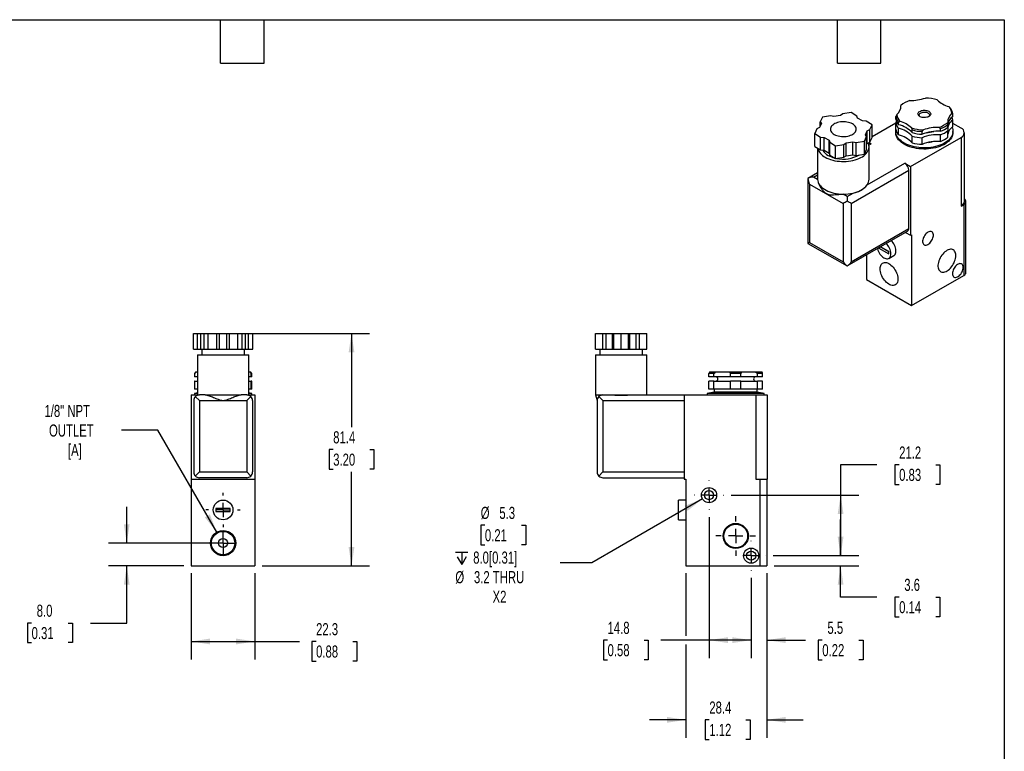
# Model space of a CAD drawing. Header units: millimetres. Extents: x 13 to 546, y 13 to 419.
# Tile 3 of 3: x 201 to 546, y 163 to 419. Entities that reach past the tile are written whole.
import ezdxf

# ---------------------------------------------------------------- set-up
doc = ezdxf.new("R2010")
doc.units = ezdxf.units.MM
doc.header["$LTSCALE"] = 2
doc.linetypes.add('SLD-Center', pattern=[19.05, 15.24, -1.27, 1.27, -1.27])
doc.linetypes.add('SLD-Solid', pattern=[0])
doc.layers.add('CENTER', color=40, linetype='SLD-Center')
doc.layers.add('DIMENSIONS', color=140, linetype='SLD-Solid', lineweight=25)
doc.layers.add('TEXT', color=140, linetype='SLD-Solid', lineweight=25)
doc.styles.add('SLDTEXTSTYLE0', font='TXT', dxfattribs={"width": 0.7})
doc.dimstyles.new('SLDDIMSTYLE0', dxfattribs={"dimtxt": 4.316016, "dimasz": 6.604, "dimexe": 0, "dimexo": 0.0625, "dimgap": 1.079004, "dimtad": 0, "dimtih": 1, "dimtoh": 1, "dimdec": 1, "dimrnd": 1e-09, "dimzin": 12, "dimdsep": 46, "dimtxsty": 'SLDTEXTSTYLE0', "dimsah": 1, "dimcen": 0.09, "dimadec": 0, "dimazin": 3, "dimtfac": 1, "dimtdec": 1, "dimtofl": 0, "dimtmove": 0, "dimatfit": 3, "dimfxl": 0, "dimfrac": 2, "dimtolj": 1, "dimtzin": 12, "dimarcsym": 0})
doc.dimstyles.new('SLDDIMSTYLE1', dxfattribs={"dimtxt": 4.316016, "dimasz": 6.604, "dimexe": 0, "dimexo": 0.0625, "dimgap": 1.079004, "dimtad": 0, "dimtih": 1, "dimtoh": 1, "dimdec": 1, "dimrnd": 1e-09, "dimzin": 4, "dimdsep": 46, "dimtxsty": 'SLDTEXTSTYLE0', "dimsah": 1, "dimcen": 0.09, "dimadec": 0, "dimazin": 1, "dimtfac": 1, "dimtdec": 1, "dimtmove": 0, "dimatfit": 0, "dimfxl": 0, "dimfrac": 2, "dimtolj": 1, "dimtzin": 12, "dimarcsym": 0})
doc.dimstyles.new('SLDDIMSTYLE2', dxfattribs={"dimtxt": 4.316016, "dimasz": 6.604, "dimexe": 0, "dimexo": 0.0625, "dimgap": 1.079004, "dimtad": 0, "dimtih": 1, "dimtoh": 1, "dimdec": 1, "dimrnd": 1e-09, "dimzin": 12, "dimdsep": 46, "dimtxsty": 'SLDTEXTSTYLE0', "dimsah": 1, "dimcen": 0, "dimadec": 0, "dimazin": 3, "dimtfac": 1, "dimtdec": 1, "dimtofl": 0, "dimtmove": 0, "dimatfit": 3, "dimfxl": 0, "dimfrac": 2, "dimtolj": 1, "dimtzin": 12, "dimarcsym": 0})
doc.dimstyles.new('SLDDIMSTYLE3', dxfattribs={"dimtxt": 4.316016, "dimasz": 6.604, "dimexe": 0, "dimexo": 0.0625, "dimgap": 1.079004, "dimtad": 0, "dimtih": 1, "dimtoh": 1, "dimdec": 1, "dimrnd": 1e-09, "dimzin": 12, "dimdsep": 46, "dimtxsty": 'SLDTEXTSTYLE0', "dimsah": 1, "dimcen": 0.09, "dimadec": 0, "dimazin": 3, "dimtfac": 1, "dimtdec": 1, "dimtmove": 0, "dimatfit": 0, "dimfxl": 0, "dimfrac": 2, "dimtolj": 1, "dimtzin": 12, "dimarcsym": 0})
doc.dimstyles.new('SLDDIMSTYLE4', dxfattribs={"dimtxt": 4.316016, "dimasz": 6.604, "dimexe": 0, "dimexo": 0.0625, "dimgap": 1.079004, "dimtad": 0, "dimtih": 1, "dimtoh": 1, "dimdec": 1, "dimrnd": 1e-09, "dimzin": 12, "dimdsep": 46, "dimtxsty": 'SLDTEXTSTYLE0', "dimsah": 1, "dimcen": 0, "dimadec": 0, "dimazin": 3, "dimtfac": 1, "dimtdec": 1, "dimtofl": 0, "dimtmove": 0, "dimatfit": 3, "dimfxl": 0, "dimfrac": 2, "dimtolj": 1, "dimtzin": 12, "dimarcsym": 0})

# ---------------------------------------------------------------- blocks, each defined once
blk = doc.blocks.new('_D')
at = {"layer": 'DIMENSIONS'}
for p, q in [((279.71, 309.18), (323.97, 309.18)), ((317.62, 309.18), (317.62, 276.35)), ((311.2, 268.52), (309.76, 268.52)), ((309.76, 268.52), (309.76, 261.66)), ((324.03, 268.52), (325.48, 268.52)), ((325.48, 268.52), (325.48, 261.66)), ((309.76, 261.66), (311.2, 261.66)), ((317.62, 227.78), (317.62, 260.7)), ((325.48, 261.66), (324.03, 261.66)), ((286.36, 227.78), (323.97, 227.78))]:
    blk.add_line(p, q, dxfattribs=at)
for points in [[(317.62, 309.18), (316.6, 302.58), (318.63, 302.58)], [(317.62, 227.78), (318.63, 234.39), (316.6, 234.39)]]:
    blk.add_solid(points, dxfattribs=at)
at = {"layer": 'DIMENSIONS', "char_height": 4.233, "attachment_point": 1, "style": 'SLDTEXTSTYLE0'}
for s, insert in [('81.4', (311.2, 274.94)), ('3.20', (311.2, 267.12))]:
    blk.add_mtext(s, dxfattribs=dict(at, insert=insert))
blk = doc.blocks.new('_D_1')
at = {"layer": 'DIMENSIONS'}
for p, q in [((261.52, 225.24), (261.52, 194.97)), ((283.82, 225.24), (283.82, 194.97)), ((261.52, 201.32), (283.82, 201.32)), ((283.82, 201.32), (299.36, 201.32)), ((305.21, 201.32), (303.76, 201.32)), ((303.76, 201.32), (303.76, 194.46)), ((318.04, 201.32), (319.49, 201.32)), ((319.49, 201.32), (319.49, 194.46)), ((303.76, 194.46), (305.21, 194.46)), ((319.49, 194.46), (318.04, 194.46))]:
    blk.add_line(p, q, dxfattribs=at)
for points in [[(261.52, 201.32), (268.12, 200.3), (268.12, 202.34)], [(283.82, 201.32), (277.21, 202.34), (277.21, 200.3)]]:
    blk.add_solid(points, dxfattribs=at)
at = {"layer": 'DIMENSIONS', "char_height": 4.233, "attachment_point": 1, "style": 'SLDTEXTSTYLE0'}
for s, insert in [('22.3', (305.21, 207.74)), ('0.88', (305.21, 199.92))]:
    blk.add_mtext(s, dxfattribs=dict(at, insert=insert))
blk = doc.blocks.new('_D_2')
at = {"layer": 'DIMENSIONS'}
for p, q in [((238.95, 235.78), (238.95, 248.48)), ((270.13, 235.78), (232.6, 235.78)), ((258.98, 227.78), (232.6, 227.78)), ((238.95, 207.78), (238.95, 227.78)), ((205.64, 207.78), (204.19, 207.78)), ((204.19, 207.78), (204.19, 200.92)), ((218.46, 207.78), (219.91, 207.78)), ((219.91, 207.78), (219.91, 200.92)), ((226.25, 207.78), (238.95, 207.78)), ((204.19, 200.92), (205.64, 200.92)), ((219.91, 200.92), (218.46, 200.92))]:
    blk.add_line(p, q, dxfattribs=at)
for points in [[(238.95, 235.78), (239.96, 242.39), (237.93, 242.39)], [(238.95, 227.78), (237.93, 221.18), (239.96, 221.18)]]:
    blk.add_solid(points, dxfattribs=at)
at = {"layer": 'DIMENSIONS', "char_height": 4.233, "attachment_point": 1, "style": 'SLDTEXTSTYLE0'}
for s, insert in [('8.0', (207.43, 214.21)), ('0.31', (205.64, 206.38))]:
    blk.add_mtext(s, dxfattribs=dict(at, insert=insert))
blk = doc.blocks.new('_D_3')
at = {"layer": 'DIMENSIONS'}
for p, q in [((249.86, 275.29), (237.16, 275.29)), ((270.46, 239.6), (249.86, 275.29))]:
    blk.add_line(p, q, dxfattribs=at)
blk.add_solid([(270.46, 239.6), (268.04, 245.83), (266.28, 244.81)], dxfattribs=at)
at = {"layer": 'DIMENSIONS', "char_height": 4.233, "attachment_point": 1, "style": 'SLDTEXTSTYLE0'}
for s, insert in [('1/8" NPT', (210.15, 284.18)), ('OUTLET', (211.74, 277.32)), ('[A]', (218.37, 270.46))]:
    blk.add_mtext(s, dxfattribs=dict(at, insert=insert))
blk = doc.blocks.new('SW_CENTERMARKSYMBOL_0')
at = {"layer": 'CENTER', "color": 0}
for p, q in [((0, 5.08), (0, 5.99)), ((-5.08, 0), (-5.99, 0)), ((0, 0), (-2.54, 0)), ((0, 0), (0, 2.54)), ((0, 0), (0, -2.54)), ((0, 0), (2.54, 0)), ((5.08, 0), (5.99, 0)), ((0, -5.08), (0, -5.99))]:
    blk.add_line(p, q, dxfattribs=at)
blk = doc.blocks.new('SW_CENTERMARKSYMBOL_1')
at = {"layer": 'CENTER', "color": 0}
for p, q in [((0, 2.54), (0, 4.14)), ((-2.54, 0), (-4.14, 0)), ((0, 0), (-2.54, 0)), ((0, 0), (0, 2.54)), ((0, 0), (0, -2.54)), ((0, 0), (2.54, 0)), ((2.54, 0), (4.14, 0)), ((0, -2.54), (0, -4.14))]:
    blk.add_line(p, q, dxfattribs=at)
blk = doc.blocks.new('_D_4')
at = {"layer": 'DIMENSIONS'}
for p, q in [((434.6, 225.24), (434.6, 203.31)), ((463, 225.24), (463, 167.52)), ((434.6, 200.27), (434.6, 167.52)), ((434.6, 173.87), (421.9, 173.87)), ((442.85, 173.87), (441.4, 173.87)), ((441.4, 173.87), (441.4, 167.01)), ((455.67, 173.87), (457.12, 173.87)), ((457.12, 173.87), (457.12, 167.01)), ((463, 173.87), (475.7, 173.87)), ((441.4, 167.01), (442.85, 167.01)), ((457.12, 167.01), (455.67, 167.01))]:
    blk.add_line(p, q, dxfattribs=at)
for points in [[(434.6, 173.87), (427.99, 174.89), (427.99, 172.85)], [(463, 173.87), (469.6, 172.85), (469.6, 174.89)]]:
    blk.add_solid(points, dxfattribs=at)
at = {"layer": 'DIMENSIONS', "char_height": 4.233, "attachment_point": 1, "style": 'SLDTEXTSTYLE0'}
for s, insert in [('28.4', (442.85, 180.29)), ('1.12', (442.85, 172.47))]:
    blk.add_mtext(s, dxfattribs=dict(at, insert=insert))
blk = doc.blocks.new('_D_5')
at = {"layer": 'DIMENSIONS'}
for p, q in [((501.51, 263.19), (488.81, 263.19)), ((488.81, 263.19), (488.81, 252.58)), ((509.29, 263.19), (507.84, 263.19)), ((507.84, 263.19), (507.84, 256.33)), ((522.12, 263.19), (523.56, 263.19)), ((523.56, 263.19), (523.56, 256.33)), ((507.84, 256.33), (509.29, 256.33)), ((523.56, 256.33), (522.12, 256.33)), ((450.48, 252.58), (495.16, 252.58)), ((488.81, 252.58), (488.81, 231.38)), ((465.23, 231.38), (495.16, 231.38))]:
    blk.add_line(p, q, dxfattribs=at)
for points in [[(488.81, 252.58), (487.79, 245.98), (489.82, 245.98)], [(488.81, 231.38), (489.82, 237.99), (487.79, 237.99)]]:
    blk.add_solid(points, dxfattribs=at)
at = {"layer": 'DIMENSIONS', "char_height": 4.233, "attachment_point": 1, "style": 'SLDTEXTSTYLE0'}
for s, insert in [('21.2', (509.29, 269.61)), ('0.83', (509.29, 261.79))]:
    blk.add_mtext(s, dxfattribs=dict(at, insert=insert))
blk = doc.blocks.new('_D_6')
at = {"layer": 'DIMENSIONS'}
for p, q in [((488.81, 231.38), (488.81, 244.08)), ((465.23, 231.38), (495.16, 231.38)), ((465.54, 227.78), (495.16, 227.78)), ((488.81, 216.84), (488.81, 227.78)), ((501.51, 216.84), (488.81, 216.84)), ((509.29, 216.84), (507.84, 216.84)), ((507.84, 216.84), (507.84, 209.98)), ((522.12, 216.84), (523.56, 216.84)), ((523.56, 216.84), (523.56, 209.98)), ((507.84, 209.98), (509.29, 209.98)), ((523.56, 209.98), (522.12, 209.98))]:
    blk.add_line(p, q, dxfattribs=at)
for points in [[(488.81, 231.38), (489.82, 237.99), (487.79, 237.99)], [(488.81, 227.78), (487.79, 221.18), (489.82, 221.18)]]:
    blk.add_solid(points, dxfattribs=at)
at = {"layer": 'DIMENSIONS', "char_height": 4.233, "attachment_point": 1, "style": 'SLDTEXTSTYLE0'}
for s, insert in [('3.6', (511.09, 223.27)), ('0.14', (509.29, 215.44))]:
    blk.add_mtext(s, dxfattribs=dict(at, insert=insert))
blk = doc.blocks.new('_D_7')
at = {"layer": 'DIMENSIONS'}
for p, q in [((463, 225.24), (463, 195.44)), ((457.5, 223.65), (457.5, 195.44)), ((457.5, 201.79), (444.8, 201.79)), ((463, 201.79), (476.55, 201.79)), ((482.39, 201.79), (480.94, 201.79)), ((480.94, 201.79), (480.94, 194.93)), ((495.22, 201.79), (496.67, 201.79)), ((496.67, 201.79), (496.67, 194.93)), ((480.94, 194.93), (482.39, 194.93)), ((496.67, 194.93), (495.22, 194.93))]:
    blk.add_line(p, q, dxfattribs=at)
for points in [[(457.5, 201.79), (450.89, 202.81), (450.89, 200.77)], [(463, 201.79), (469.6, 200.77), (469.6, 202.81)]]:
    blk.add_solid(points, dxfattribs=at)
at = {"layer": 'DIMENSIONS', "char_height": 4.233, "attachment_point": 1, "style": 'SLDTEXTSTYLE0'}
for s, insert in [('5.5', (484.19, 208.21)), ('0.22', (482.39, 200.39))]:
    blk.add_mtext(s, dxfattribs=dict(at, insert=insert))
blk = doc.blocks.new('_D_8')
at = {"layer": 'DIMENSIONS'}
for p, q in [((442.75, 244.85), (442.75, 195.44)), ((457.5, 223.65), (457.5, 195.44)), ((407.23, 201.79), (405.78, 201.79)), ((405.78, 201.79), (405.78, 194.93)), ((420.05, 201.79), (421.5, 201.79)), ((421.5, 201.79), (421.5, 194.93)), ((442.75, 201.79), (425.9, 201.79)), ((457.5, 201.79), (442.75, 201.79)), ((405.78, 194.93), (407.23, 194.93)), ((421.5, 194.93), (420.05, 194.93))]:
    blk.add_line(p, q, dxfattribs=at)
for points in [[(442.75, 201.79), (449.35, 200.77), (449.35, 202.81)], [(457.5, 201.79), (450.89, 202.81), (450.89, 200.77)]]:
    blk.add_solid(points, dxfattribs=at)
at = {"layer": 'DIMENSIONS', "char_height": 4.233, "attachment_point": 1, "style": 'SLDTEXTSTYLE0'}
for s, insert in [('14.8', (407.23, 208.21)), ('0.58', (407.23, 200.39))]:
    blk.add_mtext(s, dxfattribs=dict(at, insert=insert))
blk = doc.blocks.new('SW_SYMBOL_HOLE_DEPTH')
at = {"layer": 'DIMENSIONS', "color": 0}
for p, q in [((0, 1750), (1600, 1750)), ((800, 1750), (800, 150)), ((200, 1110), (800, 150)), ((1400, 1110), (800, 150))]:
    blk.add_line(p, q, dxfattribs=at)
blk = doc.blocks.new('_D_9')
at = {"layer": 'DIMENSIONS'}
for p, q in [((440.45, 251.26), (401.76, 228.92)), ((364.3, 242.05), (362.85, 242.05)), ((362.85, 242.05), (362.85, 235.19)), ((377.13, 242.05), (378.58, 242.05)), ((378.58, 242.05), (378.58, 235.19)), ((362.85, 235.19), (364.3, 235.19)), ((378.58, 235.19), (377.13, 235.19)), ((401.76, 228.92), (390.65, 228.92))]:
    blk.add_line(p, q, dxfattribs=at)
blk.add_solid([(440.45, 251.26), (434.23, 248.84), (435.24, 247.08)], dxfattribs=at)
at = {"layer": 'DIMENSIONS', "xscale": 0.002688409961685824, "yscale": 0.002688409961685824, "zscale": 0.002688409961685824}
blk.add_blockref('SW_SYMBOL_HOLE_DEPTH', (354.03, 227.93), dxfattribs=at)
at = {"layer": 'DIMENSIONS', "char_height": 4.233, "attachment_point": 1, "style": 'SLDTEXTSTYLE0'}
for s, insert in [('%%c', (362.84, 248.47)), ('5.3', (369.36, 248.47)), ('0.21', (364.3, 240.64)), ('8.0[0.31]', (360.21, 232.82)), ('%%c', (353.96, 225.96)), ('3.2 THRU', (360.47, 225.96)), ('X2', (366.99, 219.1))]:
    blk.add_mtext(s, dxfattribs=dict(at, insert=insert))
blk = doc.blocks.new('SW_CENTERMARKSYMBOL_2')
at = {"layer": 'CENTER', "color": 0}
for p, q in [((0, 5.08), (0, 6.95)), ((-5.08, 0), (-6.95, 0)), ((0, 0), (-2.54, 0)), ((0, 0), (0, 2.54)), ((0, 0), (0, -2.54)), ((0, 0), (2.54, 0)), ((5.08, 0), (6.95, 0)), ((0, -5.08), (0, -6.95))]:
    blk.add_line(p, q, dxfattribs=at)
blk = doc.blocks.new('SW_CENTERMARKSYMBOL_3')
at = {"layer": 'CENTER', "color": 0}
for p, q in [((0, 5.08), (0, 5.19)), ((-5.08, 0), (-5.19, 0)), ((0, 0), (-2.54, 0)), ((0, 0), (0, 2.54)), ((0, 0), (0, -2.54)), ((0, 0), (2.54, 0)), ((5.08, 0), (5.19, 0)), ((0, -5.08), (0, -5.19))]:
    blk.add_line(p, q, dxfattribs=at)
blk = doc.blocks.new('SW_CENTERMARKSYMBOL_4')
at = {"layer": 'CENTER', "color": 0}
for p, q in [((0, 5.08), (0, 5.19)), ((-5.08, 0), (-5.19, 0)), ((0, 0), (-2.54, 0)), ((0, 0), (0, 2.54)), ((0, 0), (0, -2.54)), ((0, 0), (2.54, 0)), ((5.08, 0), (5.19, 0)), ((0, -5.08), (0, -5.19))]:
    blk.add_line(p, q, dxfattribs=at)

msp = doc.modelspace()

# ---------------------------------------------------------------- linework, layer by layer
for p, q in [((489.61, 386.1), (488.82, 385.56)), ((492.45, 386.54), (489.61, 386.1)), ((494.54, 385.34), (492.45, 386.54)), ((509.89, 388.28), (509.89, 388.97)), ((528.09, 385.21), (528.09, 386.15)), ((482.07, 382.68), (481.42, 381.29)), ((482.42, 384.99), (481.65, 383.35)), ((481.65, 383.35), (482.07, 382.68)), ((481.65, 381.78), (481.65, 383.35)), ((485.26, 385.43), (482.42, 384.99)), ((486.41, 385.19), (485.26, 385.43)), ((488.82, 385.56), (486.41, 385.19)), ((494.75, 384.64), (494.54, 385.34)), ((496.52, 383.62), (494.75, 384.64)), ((497.72, 383.5), (496.52, 383.62)), ((499.8, 382.3), (497.72, 383.5)), ((508.15, 382.91), (499.8, 378.09)), ((508.15, 384.27), (508.15, 385.21)), ((508.44, 383.29), (508.15, 383.05)), ((508.15, 380.72), (508.15, 383.05)), ((509.08, 382.27), (509.08, 383.21)), ((528.09, 381.66), (528.09, 383.99)), ((530.95, 381.13), (528.09, 382.79)), ((480.49, 380.84), (479.73, 379.19)), ((479.73, 379.19), (481.81, 377.99)), ((479.73, 374.7), (479.73, 379.19)), ((481.42, 381.29), (480.49, 380.84)), ((497.46, 378.81), (498.1, 380.2)), ((498.1, 380.2), (499.04, 380.66)), ((498.1, 375.71), (498.1, 380.2)), ((499.04, 380.66), (499.8, 382.3)), ((499.04, 376.16), (499.04, 380.66)), ((499.8, 377.81), (499.8, 382.3)), ((508.12, 379.97), (508.12, 379.56)), ((509.08, 378.72), (509.08, 381.05)), ((513.84, 379.53), (513.84, 380.47)), ((517.3, 378.99), (517.3, 379.93)), ((523.81, 380), (523.81, 380.94)), ((526.34, 381.46), (526.34, 382.4)), ((526.34, 377.91), (526.34, 380.24)), ((528.12, 379.56), (528.12, 379.97)), ((532.12, 355.41), (532.12, 379.5)), ((481.81, 377.99), (483.01, 377.87)), ((481.81, 373.5), (481.81, 377.99)), ((483.01, 377.87), (484.78, 376.85)), ((483.01, 373.38), (483.01, 377.87)), ((484.78, 376.85), (484.99, 376.15)), ((484.78, 372.36), (484.78, 376.85)), ((484.99, 376.15), (487.07, 374.95)), ((484.99, 371.66), (484.99, 376.15)), ((489.92, 375.39), (490.7, 375.93)), ((490.7, 375.93), (493.12, 376.3)), ((490.7, 371.44), (490.7, 375.93)), ((493.12, 376.3), (494.27, 376.06)), ((493.12, 371.81), (493.12, 376.3)), ((494.27, 376.06), (497.11, 376.5)), ((494.27, 371.57), (494.27, 376.06)), ((497.11, 376.5), (497.87, 378.15)), ((497.11, 372.01), (497.11, 376.5)), ((497.87, 378.15), (497.46, 378.81)), ((497.87, 373.66), (497.87, 378.15)), ((497.87, 375.22), (498.1, 375.71)), ((498.1, 375.71), (499.04, 376.16)), ((498.77, 376.03), (499.52, 375.6)), ((499.04, 376.16), (499.8, 377.81)), ((513.27, 367.66), (530.95, 377.87)), ((513.84, 375.97), (513.84, 378.3)), ((517.3, 375.44), (517.3, 377.77)), ((523.81, 376.44), (523.81, 378.77)), ((530.95, 377.87), (530.95, 353.78)), ((479.73, 374.7), (481.81, 373.5)), ((480.76, 374.1), (480.76, 363.19)), ((481.81, 373.5), (483.01, 373.38)), ((483.01, 373.38), (484.78, 372.36)), ((484.78, 372.36), (484.99, 371.66)), ((487.07, 374.95), (489.92, 375.39)), ((487.07, 370.46), (487.07, 374.95)), ((489.92, 370.9), (489.92, 375.39)), ((497.11, 372.01), (497.87, 373.66)), ((498.72, 375.14), (499.52, 375.6)), ((498.76, 363.19), (498.76, 374.62)), ((484.99, 371.66), (487.07, 370.46)), ((487.07, 370.46), (489.92, 370.9)), ((489.92, 370.9), (490.7, 371.44)), ((490.7, 371.44), (493.12, 371.81)), ((493.12, 371.81), (494.27, 371.57)), ((494.27, 371.57), (497.11, 372.01)), ((498.09, 361.22), (511.26, 368.82)), ((511.26, 368.82), (513.27, 367.66)), ((480.76, 365.45), (477.37, 363.49)), ((492.52, 354.74), (512.67, 366.37)), ((512.67, 345.96), (512.67, 366.37)), ((513.27, 367.66), (513.27, 343.57)), ((477.37, 363.49), (477.37, 340.76)), ((479.37, 363.97), (480.76, 364.77)), ((480.76, 363.16), (479.37, 363.97)), ((480.76, 363.19), (480.76, 363.16)), ((480.99, 362.04), (481.1, 361.76)), ((477.95, 361.52), (489.69, 354.74)), ((477.95, 361.52), (477.95, 341.1)), ((491.11, 357.19), (489.71, 357.99)), ((491.11, 357.19), (493.17, 358.38)), ((491.11, 357.19), (491.11, 355.56)), ((532.67, 330.55), (532.67, 355.37)), ((489.69, 354.74), (489.69, 334.33)), ((492.52, 354.74), (492.52, 334.33)), ((530.95, 353.78), (531.94, 354.35)), ((531.94, 354.35), (531.94, 329.53)), ((491.11, 332.83), (512.26, 345.04)), ((492.52, 334.33), (512.67, 345.96)), ((511.49, 344.6), (513.27, 343.57)), ((513.27, 343.57), (513.63, 343.78)), ((513.63, 343.78), (513.63, 318.95)), ((477.37, 340.76), (491.11, 332.83)), ((477.95, 341.1), (489.69, 334.33)), ((502.92, 339.51), (502.21, 339.1)), ((502.21, 339.24), (502.21, 339.1)), ((502.21, 339.1), (505.74, 337.06)), ((505.74, 337.88), (502.79, 339.58)), ((502.92, 339.51), (505.74, 337.88)), ((502.92, 339.51), (502.92, 339.51)), ((505.74, 337.06), (505.74, 337.88)), ((497.86, 336.73), (497.86, 328.06)), ((505.7, 335.5), (507.47, 336.52)), ((497.86, 328.06), (513.63, 318.95)), ((513.63, 318.95), (531.94, 329.53)), ((262.28, 303.68), (262.28, 309.18)), ((262.28, 309.18), (263.75, 309.18)), ((263.75, 303.68), (263.75, 309.18)), ((263.75, 309.18), (264.86, 309.18)), ((264.86, 303.68), (264.86, 309.18)), ((264.86, 309.18), (266, 309.18)), ((266, 303.68), (266, 309.18)), ((266, 309.18), (267.47, 309.18)), ((267.47, 303.68), (267.47, 309.18)), ((267.47, 309.18), (270.42, 309.18)), ((270.42, 303.68), (270.42, 309.18)), ((270.42, 309.18), (271.42, 309.18)), ((271.42, 303.68), (271.42, 309.18)), ((271.42, 309.18), (273.92, 309.18)), ((273.92, 303.68), (273.92, 309.18)), ((273.92, 309.18), (274.92, 309.18)), ((274.92, 303.68), (274.92, 309.18)), ((274.92, 309.18), (277.86, 309.18)), ((277.86, 303.68), (277.86, 309.18)), ((277.86, 309.18), (279.34, 309.18)), ((279.34, 303.68), (279.34, 309.18)), ((279.34, 309.18), (280.48, 309.18)), ((280.48, 303.68), (280.48, 309.18)), ((280.48, 309.18), (281.59, 309.18)), ((281.59, 303.68), (281.59, 309.18)), ((281.59, 309.18), (283.06, 309.18)), ((283.06, 303.68), (283.06, 309.18)), ((403, 303.68), (403, 309.18)), ((403, 309.18), (405.55, 309.18)), ((405.55, 303.68), (405.55, 309.18)), ((405.55, 309.18), (406.77, 309.18)), ((406.77, 303.68), (406.77, 309.18)), ((406.77, 309.18), (408.93, 309.18)), ((408.93, 303.68), (408.93, 309.18)), ((408.93, 309.18), (409.45, 309.18)), ((409.45, 303.68), (409.45, 309.18)), ((409.45, 309.18), (412, 309.18)), ((412, 303.68), (412, 309.18)), ((412, 309.18), (414.55, 309.18)), ((414.55, 303.68), (414.55, 309.18)), ((414.55, 309.18), (415.07, 309.18)), ((415.07, 303.68), (415.07, 309.18)), ((415.07, 309.18), (417.23, 309.18)), ((417.23, 303.68), (417.23, 309.18)), ((417.23, 309.18), (418.45, 309.18)), ((418.45, 303.68), (418.45, 309.18)), ((418.45, 309.18), (421, 309.18)), ((421, 303.68), (421, 309.18)), ((262.28, 303.68), (263.75, 303.68)), ((263.75, 303.68), (264.86, 303.68)), ((264.86, 303.68), (266, 303.68)), ((265.17, 303.68), (265.17, 301.68)), ((266, 303.68), (267.47, 303.68)), ((267.47, 303.68), (270.42, 303.68)), ((270.42, 303.68), (271.42, 303.68)), ((271.42, 303.68), (273.92, 303.68)), ((273.92, 303.68), (274.92, 303.68)), ((274.92, 303.68), (277.86, 303.68)), ((277.86, 303.68), (279.34, 303.68)), ((279.34, 303.68), (280.48, 303.68)), ((280.17, 301.68), (280.17, 303.68)), ((280.48, 303.68), (281.59, 303.68)), ((281.59, 303.68), (283.06, 303.68)), ((403, 303.68), (405.55, 303.68)), ((404.5, 303.68), (404.5, 301.68)), ((405.55, 303.68), (406.77, 303.68)), ((406.77, 303.68), (408.93, 303.68)), ((408.93, 303.68), (409.45, 303.68)), ((409.45, 303.68), (412, 303.68)), ((412, 303.68), (414.55, 303.68)), ((414.55, 303.68), (415.07, 303.68)), ((415.07, 303.68), (417.23, 303.68)), ((417.23, 303.68), (418.45, 303.68)), ((418.45, 303.68), (421, 303.68)), ((419.5, 301.68), (419.5, 303.68)), ((263.67, 301.68), (263.67, 287.68)), ((263.67, 301.68), (272.67, 301.68)), ((272.67, 301.68), (281.67, 301.68)), ((281.67, 287.68), (281.67, 301.68)), ((403, 301.68), (403, 287.68)), ((403, 301.68), (421, 301.68)), ((421, 287.68), (421, 301.68)), ((263, 295.68), (262.67, 295.18)), ((262.67, 295.18), (262.67, 294.03)), ((262.83, 295.18), (262.67, 295.18)), ((262.83, 294.03), (262.67, 294.03)), ((262.83, 294.03), (262.83, 295.18)), ((263.67, 294.03), (262.83, 294.03)), ((263.25, 295.68), (263, 295.68)), ((263.67, 295.68), (263.25, 295.68)), ((282.09, 295.68), (281.67, 295.68)), ((282.51, 294.03), (281.67, 294.03)), ((282.33, 295.68), (282.09, 295.68)), ((282.67, 295.18), (282.33, 295.68)), ((282.51, 294.03), (282.51, 295.18)), ((282.67, 295.18), (282.51, 295.18)), ((282.67, 294.03), (282.51, 294.03)), ((282.67, 294.03), (282.67, 295.18)), ((444.47, 295.18), (442.68, 295.18)), ((442.68, 294.03), (442.68, 295.18)), ((444.47, 294.03), (442.68, 294.03)), ((445.02, 295.68), (442.86, 295.68)), ((444.47, 294.03), (444.47, 295.18)), ((450.3, 294.03), (444.47, 294.03)), ((449.94, 295.68), (445.02, 295.68)), ((454.25, 295.68), (449.94, 295.68)), ((453.89, 295.18), (450.3, 295.18)), ((450.3, 294.03), (450.3, 295.18)), ((453.89, 294.03), (450.3, 294.03)), ((453.89, 294.03), (453.89, 295.18)), ((459.72, 294.03), (453.89, 294.03)), ((459.18, 295.68), (454.25, 295.68)), ((461.33, 295.68), (459.18, 295.68)), ((459.72, 294.03), (459.72, 295.18)), ((461.51, 295.18), (459.72, 295.18)), ((461.51, 294.03), (459.72, 294.03)), ((461.51, 294.03), (461.51, 295.18)), ((262.67, 292.53), (262.67, 289.68)), ((262.83, 292.53), (262.67, 292.53)), ((262.83, 289.68), (262.67, 289.68)), ((262.83, 289.68), (262.83, 292.53)), ((262.83, 292.53), (263.67, 292.53)), ((263.67, 289.68), (262.83, 289.68)), ((281.67, 292.53), (282.51, 292.53)), ((282.51, 289.68), (281.67, 289.68)), ((282.51, 289.68), (282.51, 292.53)), ((282.67, 292.53), (282.51, 292.53)), ((282.67, 289.68), (282.51, 289.68)), ((282.67, 289.68), (282.67, 292.53)), ((442.68, 289.68), (442.68, 292.53)), ((444.47, 292.53), (442.68, 292.53)), ((444.47, 289.68), (442.68, 289.68)), ((444.47, 289.68), (444.47, 292.53)), ((444.47, 292.53), (450.3, 292.53)), ((450.3, 289.68), (444.47, 289.68)), ((444.6, 289.68), (444.6, 288.68)), ((450.3, 289.68), (450.3, 292.53)), ((453.89, 292.53), (450.3, 292.53)), ((453.89, 289.68), (450.3, 289.68)), ((453.89, 289.68), (453.89, 292.53)), ((453.89, 292.53), (459.72, 292.53)), ((459.72, 289.68), (453.89, 289.68)), ((459.6, 288.68), (459.6, 289.68)), ((459.72, 289.68), (459.72, 292.53)), ((461.51, 292.53), (459.72, 292.53)), ((461.51, 289.68), (459.72, 289.68)), ((461.51, 289.68), (461.51, 292.53)), ((261.52, 287.68), (261.52, 258.18)), ((261.52, 287.68), (263.67, 287.68)), ((263.67, 288.38), (262.67, 288.18)), ((262.67, 288.18), (262.67, 287.68)), ((263.67, 288.18), (262.67, 288.18)), ((262.95, 287.1), (264.37, 285.68)), ((263.67, 287.68), (263.7, 287.57)), ((263.67, 287.68), (264.37, 287.68)), ((266.34, 287.68), (264.37, 287.68)), ((266.34, 287.68), (279, 287.68)), ((280.97, 287.68), (279, 287.68)), ((280.97, 287.68), (281.67, 287.68)), ((280.97, 285.68), (282.38, 287.1)), ((281.63, 287.57), (281.67, 287.68)), ((282.67, 288.18), (281.67, 288.38)), ((282.67, 288.18), (281.67, 288.18)), ((281.67, 287.68), (283.82, 287.68)), ((282.67, 287.68), (282.67, 288.18)), ((283.82, 287.68), (283.82, 258.18)), ((403, 287.68), (403.6, 285.77)), ((403, 287.68), (405.6, 287.68)), ((404.18, 287.1), (405.6, 285.68)), ((405.6, 287.68), (408.52, 287.68)), ((408.52, 287.68), (415.48, 287.68)), ((415.48, 287.68), (434.1, 287.68)), ((434.1, 287.68), (434.1, 258.18)), ((434.1, 287.68), (459.1, 287.68)), ((444.6, 288.68), (442.1, 288.18)), ((442.1, 288.18), (442.1, 287.68)), ((462.1, 288.18), (442.1, 288.18)), ((459.6, 288.68), (444.6, 288.68)), ((459.1, 287.68), (459.1, 258.18)), ((459.1, 287.68), (463.1, 287.68)), ((462.1, 288.18), (459.6, 288.68)), ((462.1, 287.68), (462.1, 288.18)), ((463.1, 287.68), (463.1, 258.18)), ((262.37, 285.68), (262.37, 260.68)), ((264.37, 285.68), (280.97, 285.68)), ((264.37, 285.68), (264.37, 260.68)), ((280.97, 285.68), (280.97, 260.68)), ((282.97, 285.68), (282.97, 260.68)), ((403.6, 285.68), (403.6, 260.68)), ((405.6, 285.68), (434.1, 285.68)), ((405.6, 285.68), (405.6, 260.68)), ((264.37, 260.68), (262.95, 259.27)), ((264.37, 260.68), (280.97, 260.68)), ((280.97, 258.68), (264.37, 258.68)), ((282.38, 259.27), (280.97, 260.68)), ((405.6, 260.68), (404.18, 259.27)), ((405.6, 260.68), (434.1, 260.68)), ((405.6, 258.68), (434.1, 258.68)), ((261.52, 258.18), (283.82, 258.18)), ((261.52, 258.18), (261.52, 227.78)), ((283.82, 258.18), (283.82, 227.78)), ((434.1, 258.18), (434.6, 258.18)), ((434.6, 258.18), (434.6, 227.78)), ((459.1, 258.18), (460.5, 258.18)), ((460.5, 258.18), (460.5, 227.78)), ((460.5, 258.18), (463, 258.18)), ((463, 258.18), (463.1, 258.18)), ((463, 258.18), (463, 227.78)), ((434.6, 250.83), (432.1, 250.83)), ((432.1, 247.38), (432.1, 250.83)), ((270.17, 247.88), (270.17, 246.88)), ((275.17, 247.88), (270.17, 247.88)), ((270.17, 246.88), (275.17, 246.88)), ((275.17, 246.88), (275.17, 247.88)), ((432.1, 243.93), (432.1, 247.38)), ((432.1, 243.93), (434.6, 243.93)), ((261.52, 227.78), (283.82, 227.78)), ((434.6, 227.78), (460.5, 227.78)), ((460.5, 227.78), (463, 227.78))]:
    msp.add_line(p, q)
at = {"flags": 128}
for points in [[(519.69, 387), (519.95, 386.82), (520.15, 386.62), (520.28, 386.41), (520.34, 386.18), (520.33, 385.95), (520.25, 385.72), (520.1, 385.51), (519.89, 385.31), (519.62, 385.14), (519.3, 385), (518.95, 384.9), (518.57, 384.83), (518.17, 384.81), (517.77, 384.82), (517.38, 384.88), (517.02, 384.97), (516.69, 385.11), (516.41, 385.27), (516.18, 385.46), (516.02, 385.67), (515.92, 385.89), (515.89, 386.12), (515.94, 386.35), (516.05, 386.57), (516.23, 386.78), (516.48, 386.96), (516.77, 387.11), (517.11, 387.24), (517.48, 387.32), (517.87, 387.37), (518.27, 387.37), (518.66, 387.34), (519.04, 387.26), (519.39, 387.15), (519.69, 387)], [(516.54, 385.19), (516.52, 385.2), (516.39, 385.4), (516.32, 385.6), (516.33, 385.81), (516.42, 386.02), (516.57, 386.21), (516.78, 386.38), (517.05, 386.52), (517.37, 386.63), (517.71, 386.7), (518.07, 386.72), (518.44, 386.71), (518.79, 386.65), (519.11, 386.55), (519.39, 386.42)], [(519.39, 386.42), (519.62, 386.26), (519.79, 386.07), (519.89, 385.87), (519.92, 385.66), (519.87, 385.45), (519.75, 385.25), (519.7, 385.19)], [(486.58, 378.91), (487.01, 378.69), (487.47, 378.51), (487.98, 378.36), (488.51, 378.25), (489.06, 378.18), (489.62, 378.15), (490.19, 378.16), (490.75, 378.21), (491.29, 378.3), (491.81, 378.43), (492.29, 378.6), (492.74, 378.8), (493.14, 379.03), (493.49, 379.29), (493.77, 379.57), (494, 379.87), (494.16, 380.18), (494.24, 380.5), (494.26, 380.83), (494.21, 381.15), (494.08, 381.47), (493.89, 381.78), (493.64, 382.07), (493.32, 382.34), (492.95, 382.58), (492.52, 382.8), (492.05, 382.98), (491.55, 383.13), (491.02, 383.24), (490.47, 383.31), (489.9, 383.34), (489.34, 383.33), (488.78, 383.28), (488.24, 383.19), (487.72, 383.06), (487.23, 382.89), (486.79, 382.69), (486.39, 382.46), (486.04, 382.21), (485.75, 381.93), (485.53, 381.63), (485.37, 381.31), (485.28, 380.99), (485.27, 380.66), (485.32, 380.34), (485.44, 380.02), (485.63, 379.71), (485.89, 379.42), (486.21, 379.15), (486.58, 378.91)], [(527.8, 381.42), (527.94, 381.06), (528.06, 380.58), (528.12, 380.09), (528.1, 379.6), (528.01, 379.11), (527.85, 378.63), (527.62, 378.16), (527.32, 377.7), (526.95, 377.26), (526.52, 376.84), (526.03, 376.44), (525.48, 376.06), (524.88, 375.72), (524.23, 375.4), (523.54, 375.12), (522.81, 374.87), (522.04, 374.66), (521.25, 374.48), (520.43, 374.35), (519.6, 374.26), (518.75, 374.21), (517.91, 374.2), (517.06, 374.23), (516.22, 374.3), (515.39, 374.41), (514.59, 374.57), (513.81, 374.76), (513.06, 374.99), (512.34, 375.25), (511.67, 375.55), (511.05, 375.89), (510.47, 376.25), (509.95, 376.63), (509.49, 377.05), (509.1, 377.48), (508.76, 377.93), (508.5, 378.39), (508.3, 378.87), (508.17, 379.36), (508.12, 379.85), (508.14, 380.34), (508.17, 380.58)], [(528.12, 379.56), (528.1, 379.19), (528.01, 378.7), (527.85, 378.22), (527.62, 377.75), (527.32, 377.29), (526.95, 376.85), (526.52, 376.43), (526.03, 376.03), (525.48, 375.65), (524.88, 375.31), (524.23, 374.99), (523.54, 374.71), (522.81, 374.46), (522.04, 374.25), (521.25, 374.08), (520.43, 373.94), (519.6, 373.85), (518.75, 373.8), (517.91, 373.79), (517.06, 373.82), (516.22, 373.89), (515.39, 374), (514.59, 374.16), (513.81, 374.35), (513.06, 374.58), (512.34, 374.85), (511.67, 375.15), (511.05, 375.48), (510.47, 375.84), (509.95, 376.23), (509.49, 376.64), (509.1, 377.07), (508.76, 377.52), (508.5, 377.99), (508.3, 378.46), (508.17, 378.95), (508.12, 379.44), (508.12, 379.56)], [(483.4, 370.95), (484, 370.63), (484.64, 370.35), (485.32, 370.1), (486.04, 369.89), (486.79, 369.72), (487.56, 369.58), (488.36, 369.49), (489.16, 369.44), (489.97, 369.43), (490.77, 369.46), (491.57, 369.53), (492.35, 369.65), (493.11, 369.8), (493.85, 369.99), (494.55, 370.22), (495.22, 370.49), (495.84, 370.79), (496.41, 371.12), (496.92, 371.47), (497.38, 371.86), (497.78, 372.26), (498.12, 372.69), (498.38, 373.13), (498.58, 373.58), (498.71, 374.04), (498.76, 374.51), (498.74, 374.97), (498.65, 375.43), (498.49, 375.89), (498.49, 375.9)], [(480.76, 363.16), (480.81, 362.69), (480.92, 362.21), (481.12, 361.75), (481.38, 361.3), (481.72, 360.86), (482.12, 360.45), (482.59, 360.06), (483.11, 359.69), (483.7, 359.35), (484.33, 359.05), (485.01, 358.78), (485.73, 358.54), (486.49, 358.35), (487.27, 358.2), (488.07, 358.09), (488.89, 358.02), (489.71, 357.99)], [(519.39, 344.69), (519.08, 344.49), (518.78, 344.23), (518.5, 343.92), (518.24, 343.57), (518.01, 343.2), (517.82, 342.81), (517.68, 342.41), (517.57, 342.01), (517.52, 341.63), (517.52, 341.27), (517.57, 340.95), (517.68, 340.67), (517.82, 340.44), (518.01, 340.27), (518.24, 340.16), (518.5, 340.11), (518.78, 340.13), (519.08, 340.22), (519.39, 340.37), (519.7, 340.57), (520, 340.84), (520.28, 341.14), (520.54, 341.49), (520.77, 341.86), (520.96, 342.25), (521.11, 342.65), (521.21, 343.05), (521.26, 343.43), (521.26, 343.79), (521.21, 344.11), (521.11, 344.39), (520.96, 344.62), (520.77, 344.79), (520.54, 344.9), (520.28, 344.95), (520, 344.93), (519.7, 344.84), (519.39, 344.69)], [(507.47, 336.52), (507.67, 336.67), (507.87, 336.9), (508.02, 337.19), (508.13, 337.52), (508.18, 337.9), (508.18, 338.31), (508.13, 338.75), (508.02, 339.2), (507.87, 339.66), (507.67, 340.12), (507.44, 340.56), (507.16, 340.98), (506.86, 341.37), (506.53, 341.72), (506.52, 341.73)], [(501.66, 338.93), (501.7, 338.8), (501.85, 338.34), (502.05, 337.88), (502.28, 337.44), (502.56, 337.02), (502.86, 336.63), (503.19, 336.28), (503.53, 335.97), (503.89, 335.72), (504.24, 335.53), (504.59, 335.41), (504.93, 335.35), (505.25, 335.35), (505.54, 335.42), (505.79, 335.56), (506.01, 335.76), (506.19, 336.02), (506.31, 336.33), (506.39, 336.69), (506.42, 337.08)], [(529.12, 336.47), (529.09, 336.92), (529.02, 337.32), (528.89, 337.69), (528.72, 338), (528.5, 338.27), (528.24, 338.47), (527.95, 338.61), (527.62, 338.68), (527.26, 338.69), (526.89, 338.63), (526.5, 338.51), (526.1, 338.33), (525.7, 338.08), (525.31, 337.78), (524.93, 337.43), (524.56, 337.03), (524.22, 336.59), (523.91, 336.13), (523.63, 335.63), (523.39, 335.13), (523.19, 334.61), (523.04, 334.1), (522.94, 333.59), (522.89, 333.11), (522.89, 332.64), (522.94, 332.22), (523.04, 331.83), (523.19, 331.49), (523.39, 331.2), (523.63, 330.97), (523.91, 330.8), (524.22, 330.69), (524.56, 330.65), (524.93, 330.67), (525.31, 330.76), (525.7, 330.92), (526.1, 331.13), (526.5, 331.4), (526.89, 331.73), (527.26, 332.11), (527.62, 332.53), (527.95, 332.98), (528.24, 333.46), (528.5, 333.96), (528.72, 334.47), (528.89, 334.99), (529.02, 335.5), (529.09, 336), (529.12, 336.47)], [(502.63, 331.84), (502.65, 332.28), (502.73, 332.69), (502.86, 333.06), (503.03, 333.37), (503.25, 333.63), (503.51, 333.83), (503.8, 333.97), (504.13, 334.05), (504.48, 334.06), (504.86, 334), (505.25, 333.88), (505.64, 333.69), (506.04, 333.45), (506.44, 333.15), (506.82, 332.79), (507.19, 332.4), (507.53, 331.96), (507.84, 331.49), (508.12, 331), (508.36, 330.49), (508.55, 329.98), (508.7, 329.46), (508.8, 328.96), (508.85, 328.47), (508.85, 328.01), (508.8, 327.58), (508.7, 327.2), (508.55, 326.85), (508.36, 326.57), (508.12, 326.33), (507.84, 326.16), (507.53, 326.06), (507.19, 326.01), (506.82, 326.04), (506.44, 326.13), (506.04, 326.28), (505.64, 326.5), (505.25, 326.77), (504.86, 327.1), (504.48, 327.47), (504.13, 327.89), (503.8, 328.35), (503.51, 328.83), (503.25, 329.33), (503.03, 329.84), (502.86, 330.35), (502.73, 330.86), (502.65, 331.36), (502.63, 331.84)], [(531.69, 332.32), (531.67, 332.66), (531.59, 332.97), (531.47, 333.22), (531.3, 333.42), (531.09, 333.57), (530.85, 333.64), (530.57, 333.66), (530.28, 333.6), (529.98, 333.49), (529.67, 333.31), (529.36, 333.07), (529.07, 332.79), (528.8, 332.46), (528.55, 332.1), (528.34, 331.72), (528.17, 331.32), (528.05, 330.92), (527.97, 330.53), (527.95, 330.16), (527.97, 329.82), (528.05, 329.52), (528.17, 329.26), (528.34, 329.06), (528.55, 328.92), (528.8, 328.84), (529.07, 328.82), (529.36, 328.88), (529.67, 329), (529.98, 329.17), (530.28, 329.41), (530.57, 329.69), (530.85, 330.02), (531.09, 330.38), (531.3, 330.77), (531.47, 331.16), (531.59, 331.56), (531.67, 331.95), (531.69, 332.32)]]:
    msp.add_lwpolyline(points, dxfattribs=at)
for centre, radius in [((442.75, 252.58), 2.65), ((442.75, 252.58), 1.6), ((272.67, 247.38), 3.45), ((452.1, 238.28), 4.41), ((452.1, 238.28), 4.15), ((272.67, 235.78), 4.41), ((272.67, 235.78), 4.1), ((272.67, 235.78), 1.6), ((457.5, 231.38), 2.65), ((457.5, 231.38), 1.6)]:
    msp.add_circle(centre, radius)
for centre, radius, start, end in [((515.9, 382.24), 9.05, 108.7937, 131.201), ((513.46, 405.91), 15.1, 268.1818, 289.4042), ((518.21, 376.19), 15.48, 73.3879, 89.026), ((528.92, 397.26), 8.86, 224.8007, 255.2047), ((505.99, 388.96), 3.95, 308.7925, 1.4106), ((530.25, 383.22), 3.95, 128.7925, 181.4106), ((523.84, 385.93), 3.96, 5.3424, 44.4545), ((524.07, 385.5), 4.07, 9.1852, 40.6118), ((512.17, 385.86), 4.07, 189.1852, 220.6118), ((512.17, 384.92), 4.07, 189.1852, 220.6118), ((512.17, 383.7), 4.07, 189.1852, 220.6118), ((512.4, 386.25), 3.96, 185.3424, 224.4545), ((507.32, 374.92), 8.86, 44.8007, 75.2047), ((520.34, 389.94), 9.05, 288.7937, 311.201), ((530.52, 381.73), 4.25, 124.8871, 170.748), ((530.31, 380.67), 4, 123.9057, 186.2973), ((524.49, 383.47), 3.63, 8.265, 24.4362), ((512.17, 381.37), 4.07, 189.1852, 220.6118), ((507.27, 373.65), 8.82, 41.8358, 78.1695), ((507.27, 372.42), 8.82, 41.8358, 78.1695), ((518.02, 396), 15.48, 253.3879, 269.026), ((518.01, 395.99), 16.07, 254.9481, 267.4658), ((518.01, 395.05), 16.07, 254.9481, 267.4658), ((522.79, 365.05), 14.99, 86.1099, 111.4762), ((522.78, 366.28), 15.1, 88.1818, 109.4042), ((518.21, 390.57), 11.08, 272.9954, 286.944), ((520.44, 389.7), 9.39, 291.0287, 308.9659), ((520.44, 388.76), 9.39, 291.0287, 308.9659), ((520.44, 387.54), 9.39, 291.0287, 308.9659), ((530.72, 378.03), 4.49, 125.9921, 167.4468), ((530.32, 379.5), 1.75, 291.2683, 68.7317), ((498.93, 374.76), 1.02, 54.6642, 111.1368), ((507.27, 370.09), 8.82, 41.8358, 78.1695), ((518.01, 393.82), 16.07, 254.9481, 267.4658), ((518.01, 391.5), 16.07, 254.9481, 267.4658), ((522.79, 363.82), 14.99, 86.1099, 111.4762), ((522.79, 361.49), 14.99, 86.1099, 111.4762), ((518.21, 388.1), 12.05, 276.2005, 282.8882), ((520.44, 385.21), 9.39, 291.0287, 308.9659), ((485.49, 375.31), 4.83, 194.7898, 244.4082), ((486.57, 375.62), 4.58, 208.7079, 242.5272), ((488.9, 379.45), 9.05, 240.665, 256.0868), ((489.77, 381.6), 11.33, 257.9855, 299.6006), ((509.6, 366.23), 3.07, 2.6055, 57.3945), ((495.41, 363.24), 3.36, 323.1439, 359.2295), ((491.72, 366.58), 8.33, 280.0424, 319.9522), ((489.8, 372.91), 14.92, 269.681, 283.0814), ((530.12, 355.61), 2.01, 294.3784, 354.3015), ((531.57, 355.35), 1.07, 290.1463, 59.0688), ((511.69, 345.85), 0.986, 305.0133, 6.2988), ((501.01, 336.8), 5.41, 2.9478, 46.2773), ((531.46, 330.65), 1.22, 293.4621, 355.2177), ((445.1, 293.28), 0.75, 270, 90), ((459.1, 293.28), 0.75, 90, 270), ((264.37, 285.68), 2, 135, 180), ((264.37, 285.68), 2, 90, 135), ((280.97, 285.68), 2, 45, 90), ((280.97, 285.68), 2, 0, 45), ((405.6, 285.68), 2, 135, 180), ((405.6, 285.68), 2, 90, 135), ((264.37, 260.68), 2, 180, 225), ((264.37, 260.68), 2, 225, 270), ((280.97, 260.68), 2, 270, 315), ((280.97, 260.68), 2, 315, 0), ((405.6, 260.68), 2, 180, 225), ((405.6, 260.68), 2, 225, 270)]:
    msp.add_arc(centre, radius, start, end)
for centre, major_axis, ratio, start_param, end_param in [((479.37, 362.33), (2.83, 0), 0.577382, 1.570796, 2.356194), ((479.37, 362.33), (-1.41, 2.45), 0.577335, 0.785358, 1.570756), ((491.11, 355.56), (2, 1.15), 0.00007, 1.570756, 2.356154), ((491.11, 355.56), (2, -1.15), 0.00007, 0.785439, 1.570837), ((479.37, 341.92), (2, 1.15), 0.00007, 2.356154, 3.141552), ((491.11, 335.14), (-1.41, 2.45), 0.577335, 1.570756, 2.356154), ((491.11, 335.14), (1.41, 2.45), 0.577335, 3.927031, 4.71243)]:
    msp.add_ellipse(centre, major_axis=major_axis, ratio=ratio, start_param=start_param, end_param=end_param)
for points in [[(509.89, 388.97), (509.91, 389.01), (509.93, 389.04), (509.93, 389.06)], [(527.16, 388.15), (526.99, 388.34), (526.83, 388.52), (526.66, 388.7)], [(527.78, 386.3), (527.88, 386.26), (527.98, 386.21), (528.09, 386.15)], [(508.46, 385.89), (508.36, 385.66), (508.26, 385.44), (508.15, 385.21)], [(509.08, 383.21), (509.24, 383.31), (509.41, 383.4), (509.58, 383.48)], [(526.34, 382.4), (526.32, 382.64), (526.31, 382.89), (526.3, 383.13)], [(513.6, 381.16), (513.69, 380.93), (513.77, 380.7), (513.84, 380.47)], [(517.3, 379.93), (517.45, 380.13), (517.6, 380.33), (517.76, 380.52)], [(523.26, 381.37), (523.45, 381.23), (523.63, 381.09), (523.81, 380.94)], [(262.83, 295.18), (262.97, 295.36), (263.11, 295.52), (263.25, 295.68)], [(282.09, 295.68), (282.23, 295.52), (282.37, 295.36), (282.51, 295.18)], [(442.86, 295.68), (442.81, 295.52), (442.74, 295.36), (442.68, 295.18)], [(444.47, 295.18), (444.65, 295.36), (444.83, 295.52), (445.02, 295.68)], [(449.94, 295.68), (450.07, 295.52), (450.19, 295.36), (450.3, 295.18)], [(453.89, 295.18), (454, 295.36), (454.12, 295.52), (454.25, 295.68)], [(459.18, 295.68), (459.36, 295.52), (459.54, 295.36), (459.72, 295.18)], [(461.51, 295.18), (461.45, 295.36), (461.39, 295.52), (461.33, 295.68)]]:
    msp.add_open_spline(points, degree=3)
for points, knots in [([(481.11, 361.77), (481.15, 361.65), (481.29, 361.27), (481.68, 360.56), (482.26, 359.68), (482.86, 358.97), (483.41, 358.47), (483.86, 358.15), (484.31, 357.96), (484.95, 357.82), (485.79, 357.78), (486.79, 357.83), (487.73, 357.9), (488.46, 357.95), (489.13, 357.99), (489.52, 357.99), (489.71, 357.99)], [0, 0, 0, 0, 0.035839, 0.12581, 0.222084, 0.318339, 0.370604, 0.422667, 0.475046, 0.527623, 0.643361, 0.759032, 0.832305, 0.905469, 0.952771, 1, 1, 1, 1]), ([(493.17, 358.38), (493.73, 358.51), (494.24, 358.65), (495.22, 358.99), (495.68, 359.2), (496.52, 359.68), (496.9, 359.96), (497.41, 360.42), (497.56, 360.58), (497.85, 360.9), (497.98, 361.06), (498.09, 361.22)], [0, 0, 0, 0, 0.25, 0.25, 0.5, 0.5, 0.75, 0.75, 0.875, 0.875, 1, 1, 1, 1]), ([(266.34, 287.68), (266.55, 287.68), (266.78, 287.65), (267.26, 287.55), (267.5, 287.48), (268.26, 287.23), (268.77, 287.03), (269.84, 286.59), (270.38, 286.36), (271.22, 286.05), (271.5, 285.96), (272.07, 285.81), (272.37, 285.76), (272.97, 285.76), (273.26, 285.81), (273.83, 285.95), (274.12, 286.05), (274.95, 286.36), (275.49, 286.59), (276.29, 286.91), (276.55, 287.02), (277.07, 287.22), (277.33, 287.31), (277.83, 287.48), (278.08, 287.55), (278.56, 287.65), (278.78, 287.68), (279, 287.68)], [0, 0, 0, 0, 0.0625, 0.0625, 0.125, 0.125, 0.25, 0.25, 0.375, 0.375, 0.4375, 0.4375, 0.5, 0.5, 0.5625, 0.5625, 0.625, 0.625, 0.75, 0.75, 0.8125, 0.8125, 0.875, 0.875, 0.9375, 0.9375, 1, 1, 1, 1]), ([(408.52, 287.68), (409.07, 287.68), (409.64, 287.65), (410.8, 287.59), (411.4, 287.57), (412.59, 287.57), (413.18, 287.59), (414.06, 287.63), (414.35, 287.65), (414.92, 287.67), (415.2, 287.68), (415.48, 287.68)], [0, 0, 0, 0, 0.25, 0.25, 0.5, 0.5, 0.75, 0.75, 0.875, 0.875, 1, 1, 1, 1])]:
    msp.add_open_spline(points, degree=3, knots=knots)
at = {"layer": 'TEXT'}
for p, q in [((12.7, 419.1), (546.1, 419.1)), ((271.78, 403.86), (271.78, 419.1)), ((287.02, 403.86), (287.02, 419.1)), ((487.68, 403.86), (487.68, 419.1)), ((502.92, 403.86), (502.92, 419.1)), ((546.1, 419.1), (546.1, 12.7)), ((271.78, 403.86), (287.02, 403.86)), ((487.68, 403.86), (502.92, 403.86))]:
    msp.add_line(p, q, dxfattribs=at)

# ---------------------------------------------------------------- block references
at = {"layer": 'CENTER'}
for name, p in [('SW_CENTERMARKSYMBOL_4', (442.75, 252.58)), ('SW_CENTERMARKSYMBOL_0', (272.67, 247.38)), ('SW_CENTERMARKSYMBOL_2', (452.1, 238.28)), ('SW_CENTERMARKSYMBOL_1', (272.67, 235.78)), ('SW_CENTERMARKSYMBOL_3', (457.5, 231.38))]:
    msp.add_blockref(name, p, dxfattribs=at)

# ---------------------------------------------------------------- dimensions: what is measured, and where the dimension line sits
at = {"layer": 'DIMENSIONS'}
for base, p1, p2, dimstyle, picture, middle in [((317.62, 309.18), (283.82, 227.78), (277.17, 309.18), 'SLDDIMSTYLE0', '_D', (317.62, 268.52)), ((488.81, 231.38), (447.94, 252.58), (462.69, 231.38), 'SLDDIMSTYLE0', '_D_5', (488.81, 263.19)), ((238.95, 235.78), (261.52, 227.78), (272.67, 235.78), 'SLDDIMSTYLE1', '_D_2', (238.95, 207.78)), ((488.81, 231.38), (463, 227.78), (462.69, 231.38), 'SLDDIMSTYLE3', '_D_6', (488.81, 216.84))]:
    dim = msp.add_linear_dim(base=base, p1=p1, p2=p2, angle=90, dimstyle=dimstyle, dxfattribs=at)
    dim.commit()
    dim.dimension.update_dxf_attribs({"geometry": picture, "text_midpoint": middle, "dimtype": 160})
dim = msp.add_diameter_dim_2p(p1=(274.87, 231.97), p2=(270.46, 239.6), text='1/8" NPT\\POUTLET\\P[A]', dimstyle='SLDDIMSTYLE2', override={"dimpost": '<>'}, dxfattribs=at)
dim.commit()
dim.dimension.update_dxf_attribs({"geometry": '_D_3', "text_midpoint": (222.86, 275.29), "dimtype": 163})
dim = msp.add_diameter_dim_2p(p1=(445.04, 253.91), p2=(440.45, 251.26), text='<>\\P{\\fGDT;x}8.0[0.31]\\P%%c3.2 THRU\\PX2', dimstyle='SLDDIMSTYLE4', dxfattribs=at)
dim.commit()
dim.dimension.update_dxf_attribs({"geometry": '_D_9', "text_midpoint": (370.71, 231.15), "dimtype": 163})
for base, p1, p2, dimstyle, picture, middle in [((442.74770683, 201.79087358), (457.49770683, 226.1939942), (442.74770683, 247.3939942), 'SLDDIMSTYLE0', '_D_8', (413.64045077, 201.79087358)), ((261.52, 201.32), (283.82, 227.78), (261.52, 227.78), 'SLDDIMSTYLE0', '_D_1', (311.63, 201.32)), ((463, 173.87), (434.6, 227.78), (463, 227.78), 'SLDDIMSTYLE3', '_D_4', (449.26, 173.87)), ((463, 201.79), (457.5, 226.19), (463, 227.78), 'SLDDIMSTYLE3', '_D_7', (488.81, 201.79))]:
    dim = msp.add_linear_dim(base=base, p1=p1, p2=p2, dimstyle=dimstyle, dxfattribs=at)
    dim.commit()
    dim.dimension.update_dxf_attribs({"geometry": picture, "text_midpoint": middle, "dimtype": 160})

doc.saveas('drawing.dxf')
